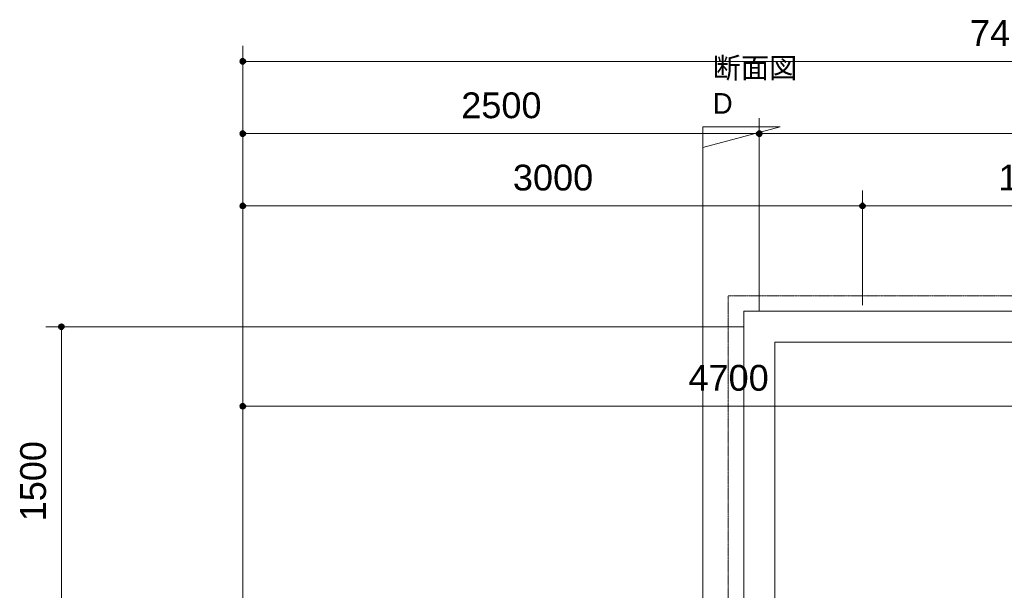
# Model space of a CAD drawing. Header units: millimetres. Extents: x -6159 to 97970, y -8550 to 14941.
# Tile 11 of 37: x 17197 to 21963, y 3697 to 6461. Entities that reach past the tile are written whole.
import ezdxf

# ---------------------------------------------------------------- set-up
doc = ezdxf.new("R2010")
doc.units = ezdxf.units.MM
doc.linetypes.add('1TS06', pattern=[31.5, 30, -0.75, 0, -0.75])
doc.linetypes.add('HA02', pattern=[2.25, 1.5, -0.75])
for name, color, linetype, lineweight in [('A-ANNO-DIMS', 211, 'Continuous', 9), ('A-ANNO-DIMS-50', 211, 'Continuous', 9), ('A-DETL-HDLN', 90, 'HA02', 18), ('A-WALL', 113, 'Continuous', 18), ('G-ANNO-SYMB', 111, 'Continuous', 9), ('S-GRID', 1, 'Continuous', 9)]:
    doc.layers.add(name, color=color, linetype=linetype, lineweight=lineweight)
doc.styles.add('Arial', font='arial.ttf', dxfattribs={"height": 125})
doc.styles.add('MS UI Gothic', font='MS UI Gothic.ttf', dxfattribs={"height": 100})
doc.dimstyles.new('点線_-_2_5_mm', dxfattribs={"dimscale": 304.8, "dimtxt": 127.532425, "dimasz": 0.328084, "dimexe": 0.246063, "dimexo": 0.246063, "dimgap": 0.123031, "dimtad": 1, "dimdec": 1, "dimrnd": 0.1, "dimdsep": 46, "dimtxsty": 'Arial', "dimblk1": 'DOTSMALL', "dimblk2": 'DOTSMALL', "dimsah": 1, "dimcen": 0.09, "dimazin": 0, "dimtfac": 1, "dimtdec": 4, "dimtix": 1, "dimtmove": 0, "dimatfit": 3, "dimfxl": 1, "dimtvp": 1, "dimtolj": 1, "dimtzin": 0, "dimarcsym": 2})

# ---------------------------------------------------------------- blocks, each defined once
blk = doc.blocks.new('断面図 - 断面記号 - 黒-91059-印刷用2FL')
at = {"layer": 'G-ANNO-SYMB'}
for p, q in [((-1.499, 0), (-3.499, 7.5)), ((-3.499, 7.5), (-3.499, 0)), ((0.001, 0), (-3.499, 0)), ((-3.499, 0), (-1.499, 0))]:
    blk.add_line(p, q, dxfattribs=at)
blk = doc.blocks.new('DIMBLOCK66-印刷用2FL')
at = {"layer": 'A-ANNO-DIMS-50', "lineweight": 35}
h = blk.add_hatch(color=256, dxfattribs=at)
edge = h.paths.add_edge_path()
edge.add_arc((17399, 4973.6), 12.5, 0, 360)
h = blk.add_hatch(color=256, dxfattribs=at)
edge = h.paths.add_edge_path()
edge.add_arc((17399, 3473.6), 12.5, 0, 360)
at = {"layer": 'A-ANNO-DIMS-50'}
for p, q in [((17399, 4973.6), (17324, 4973.6)), ((17399, 4973.6), (17399, 3473.6)), ((17399, 4973.6), (20701.8, 4973.6)), ((17399, 3473.6), (17341.7, 3473.6)), ((17399, 3473.6), (17474, 3473.6))]:
    blk.add_line(p, q, dxfattribs=at)
at = {"layer": 'A-ANNO-DIMS-50', "lineweight": 35}
for centre in [(17399, 4973.6), (17399, 3473.6)]:
    blk.add_circle(centre, 12.5, dxfattribs=at)
at = {"layer": 'A-ANNO-DIMS-50', "color": 0, "insert": (17199.2, 4031.3), "char_height": 125, "width": 461.471, "attachment_point": 1, "rotation": 90, "line_spacing_factor": 0.941778, "style": 'Arial'}
blk.add_mtext('1500', dxfattribs=at)
blk = doc.blocks.new('_DotSmall')
at = {"color": 0, "linetype": 'ByBlock', "const_width": 0.5}
blk.add_lwpolyline([(-0.0625, 0, 1), (0.0625, 0, 1)], format="xyb", close=True, dxfattribs=at)
blk = doc.blocks.new('DIMBLOCK89-印刷用2FL')
at = {"layer": 'A-ANNO-DIMS-50', "lineweight": 35}
h = blk.add_hatch(color=256, dxfattribs=at)
edge = h.paths.add_edge_path()
edge.add_arc((18276.8, 5909.1), 12.5, 0, 360)
h = blk.add_hatch(color=256, dxfattribs=at)
edge = h.paths.add_edge_path()
edge.add_arc((20776.8, 5909.1), 12.5, 0, 360)
at = {"layer": 'A-ANNO-DIMS-50'}
for p, q in [((18276.8, 5909.1), (18276.8, 5984.1)), ((20776.8, 5909.1), (20776.8, 5984.1)), ((18276.8, 5909.1), (20776.8, 5909.1)), ((18276.8, 5909.1), (18276.8, 5661.5)), ((20776.8, 5909.1), (20776.8, 5048.6))]:
    blk.add_line(p, q, dxfattribs=at)
at = {"layer": 'A-ANNO-DIMS-50', "lineweight": 35}
for centre in [(18276.8, 5909.1), (20776.8, 5909.1)]:
    blk.add_circle(centre, 12.5, dxfattribs=at)
at = {"layer": 'A-ANNO-DIMS-50', "color": 0, "insert": (19334.5, 6108.8), "char_height": 125, "width": 461.471, "attachment_point": 1, "line_spacing_factor": 0.941778, "style": 'Arial'}
blk.add_mtext('2500', dxfattribs=at)
blk = doc.blocks.new('DIMBLOCK90-印刷用2FL')
at = {"layer": 'A-ANNO-DIMS-50', "lineweight": 35}
h = blk.add_hatch(color=256, dxfattribs=at)
edge = h.paths.add_edge_path()
edge.add_arc((20776.8, 5909.1), 12.5, 0, 360)
h = blk.add_hatch(color=256, dxfattribs=at)
edge = h.paths.add_edge_path()
edge.add_arc((26076.8, 5909.1), 12.5, 0, 360)
at = {"layer": 'A-ANNO-DIMS-50'}
for p, q in [((20776.8, 5909.1), (20776.8, 5984.1)), ((26076.8, 5909.1), (26076.8, 5984.1)), ((20776.8, 5909.1), (26076.8, 5909.1)), ((20776.8, 5909.1), (20776.8, 5048.6)), ((26076.8, 5909.1), (26076.8, 5048.6))]:
    blk.add_line(p, q, dxfattribs=at)
at = {"layer": 'A-ANNO-DIMS-50', "lineweight": 35}
for centre in [(20776.8, 5909.1), (26076.8, 5909.1)]:
    blk.add_circle(centre, 12.5, dxfattribs=at)
at = {"layer": 'A-ANNO-DIMS-50', "color": 0, "insert": (23234.5, 6108.8), "char_height": 125, "width": 461.471, "attachment_point": 1, "line_spacing_factor": 0.941778, "style": 'Arial'}
blk.add_mtext('5300', dxfattribs=at)
blk = doc.blocks.new('DIMBLOCK96-印刷用2FL')
at = {"layer": 'A-ANNO-DIMS-50', "lineweight": 35}
h = blk.add_hatch(color=256, dxfattribs=at)
edge = h.paths.add_edge_path()
edge.add_arc((18276.8, 5559.1), 12.5, 0, 360)
h = blk.add_hatch(color=256, dxfattribs=at)
edge = h.paths.add_edge_path()
edge.add_arc((21276.8, 5559.1), 12.5, 0, 360)
at = {"layer": 'A-ANNO-DIMS-50'}
for p, q in [((18276.8, 5559.1), (18276.8, 5634.1)), ((21276.8, 5559.1), (21276.8, 5634.1)), ((18276.8, 5559.1), (21276.8, 5559.1)), ((18276.8, 5559.1), (18276.8, 5501.7)), ((21276.8, 5559.1), (21276.8, 5078.9))]:
    blk.add_line(p, q, dxfattribs=at)
at = {"layer": 'A-ANNO-DIMS-50', "lineweight": 35}
for centre in [(18276.8, 5559.1), (21276.8, 5559.1)]:
    blk.add_circle(centre, 12.5, dxfattribs=at)
at = {"layer": 'A-ANNO-DIMS-50', "color": 0, "insert": (19584.5, 5758.8), "char_height": 125, "width": 461.471, "attachment_point": 1, "line_spacing_factor": 0.941778, "style": 'Arial'}
blk.add_mtext('3000', dxfattribs=at)
blk = doc.blocks.new('DIMBLOCK97-印刷用2FL')
at = {"layer": 'A-ANNO-DIMS-50', "lineweight": 35}
h = blk.add_hatch(color=256, dxfattribs=at)
edge = h.paths.add_edge_path()
edge.add_arc((21276.8, 5559.1), 12.5, 0, 360)
h = blk.add_hatch(color=256, dxfattribs=at)
edge = h.paths.add_edge_path()
edge.add_arc((22976.8, 5559.1), 12.5, 0, 360)
at = {"layer": 'A-ANNO-DIMS-50'}
for p, q in [((21276.8, 5559.1), (21276.8, 5634.1)), ((22976.8, 5559.1), (22976.8, 5634.1)), ((21276.8, 5559.1), (22976.8, 5559.1)), ((21276.8, 5559.1), (21276.8, 5078.9)), ((22976.8, 5559.1), (22976.8, 5205))]:
    blk.add_line(p, q, dxfattribs=at)
at = {"layer": 'A-ANNO-DIMS-50', "lineweight": 35}
for centre in [(21276.8, 5559.1), (22976.8, 5559.1)]:
    blk.add_circle(centre, 12.5, dxfattribs=at)
at = {"layer": 'A-ANNO-DIMS-50', "color": 0, "insert": (21934.5, 5758.8), "char_height": 125, "width": 461.471, "attachment_point": 1, "line_spacing_factor": 0.941778, "style": 'Arial'}
blk.add_mtext('1700', dxfattribs=at)
blk = doc.blocks.new('DIMBLOCK155-印刷用2FL')
at = {"layer": 'A-ANNO-DIMS-50', "lineweight": 35}
h = blk.add_hatch(color=256, dxfattribs=at)
edge = h.paths.add_edge_path()
edge.add_arc((18276.8, 6259.1), 12.5, 0, 360)
h = blk.add_hatch(color=256, dxfattribs=at)
edge = h.paths.add_edge_path()
edge.add_arc((25701.8, 6259.1), 12.5, 0, 360)
at = {"layer": 'A-ANNO-DIMS-50'}
for p, q in [((18276.8, 6259.1), (18276.8, 6334.1)), ((25701.8, 6259.1), (25701.8, 6334.1)), ((18276.8, 6259.1), (25701.8, 6259.1)), ((18276.8, 6259.1), (18276.8, 5259.6)), ((25701.8, 6259.1), (25701.8, 3556.1))]:
    blk.add_line(p, q, dxfattribs=at)
at = {"layer": 'A-ANNO-DIMS-50', "lineweight": 35}
for centre in [(18276.8, 6259.1), (25701.8, 6259.1)]:
    blk.add_circle(centre, 12.5, dxfattribs=at)
at = {"layer": 'A-ANNO-DIMS-50', "color": 0, "insert": (21797, 6458.8), "char_height": 125, "width": 461.471, "attachment_point": 1, "line_spacing_factor": 0.941778, "style": 'Arial'}
blk.add_mtext('7425', dxfattribs=at)
blk = doc.blocks.new('DIMBLOCK157-印刷用2FL')
at = {"layer": 'A-ANNO-DIMS-50', "lineweight": 35}
h = blk.add_hatch(color=256, dxfattribs=at)
edge = h.paths.add_edge_path()
edge.add_arc((18276.8, 4588.9), 12.5, 0, 360)
h = blk.add_hatch(color=256, dxfattribs=at)
edge = h.paths.add_edge_path()
edge.add_arc((22976.8, 4588.9), 12.5, 0, 360)
at = {"layer": 'A-ANNO-DIMS-50'}
for p, q in [((18276.8, 4588.9), (18276.8, 4663.9)), ((22976.8, 4588.9), (22976.8, 4663.9)), ((18276.8, 4588.9), (22976.8, 4588.9)), ((18276.8, 4588.9), (18276.8, 4531.6)), ((22976.8, 4588.9), (22976.8, 4531.6))]:
    blk.add_line(p, q, dxfattribs=at)
at = {"layer": 'A-ANNO-DIMS-50', "lineweight": 35}
for centre in [(18276.8, 4588.9), (22976.8, 4588.9)]:
    blk.add_circle(centre, 12.5, dxfattribs=at)
at = {"layer": 'A-ANNO-DIMS-50', "color": 0, "insert": (20434.5, 4788.7), "char_height": 125, "width": 461.471, "attachment_point": 1, "line_spacing_factor": 0.941778, "style": 'Arial'}
blk.add_mtext('4700', dxfattribs=at)

msp = doc.modelspace()

# ---------------------------------------------------------------- linework, layer by layer
at = {"layer": 'A-DETL-HDLN'}
for p, q in [((20626.79, 5123.6), (26226.79, 5123.6)), ((20626.79, 3563.6), (20626.79, 5123.6))]:
    msp.add_line(p, q, dxfattribs=at)
at = {"layer": 'A-WALL'}
for p, q in [((20701.79, 5048.6), (26151.79, 5048.6)), ((20701.79, 3563.6), (20701.79, 5048.6)), ((26001.79, 4898.6), (20851.79, 4898.6)), ((20851.79, 4898.6), (20851.79, 3563.6))]:
    msp.add_line(p, q, dxfattribs=at)
at = {"layer": 'G-ANNO-SYMB'}
msp.add_line((20503.73, 5766.38), (20503.73, -8375.18), dxfattribs=at)
at = {"layer": 'S-GRID', "linetype": '1TS06'}
msp.add_line((18276.79, 5586.53), (18276.79, -7738.61), dxfattribs=at)

# ---------------------------------------------------------------- block references
at = {"layer": 'G-ANNO-SYMB', "xscale": 49.99999999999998, "yscale": 49.99999999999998, "zscale": 49.99999999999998, "rotation": 269.9999999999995}
msp.add_blockref('断面図 - 断面記号 - 黒-91059-印刷用2FL', (20503.73, 5766.38), dxfattribs=at)

# ---------------------------------------------------------------- texts
at = {"layer": 'G-ANNO-SYMB', "char_height": 100, "attachment_point": 1, "style": 'MS UI Gothic'}
for s, insert, width in [('断面図', (20551.7, 6277.45), 541.1391), ('\\fMS UI Gothic|b0|i0|c128|p50|;D', (20551.7, 6105.47), 116.2447)]:
    msp.add_mtext(s, dxfattribs=dict(at, insert=insert, width=width))

# ---------------------------------------------------------------- dimensions: what is measured, and where the dimension line sits
at = {"layer": 'A-ANNO-DIMS'}
for base, p1, p2, override, picture, middle in [((25701.79, 6259.07), (18276.79, 5184.63), (25701.79, 3481.1), {"dimpost": '<>', "dimfxl": 7617.916158}, 'DIMBLOCK155-印刷用2FL', (21989.29, 6360.39)), ((20776.79, 5909.07), (18276.79, 5586.53), (20776.79, 4973.6), {"dimpost": '<>', "dimfxl": 2574.039767}, 'DIMBLOCK89-印刷用2FL', (19526.79, 6010.39)), ((26076.79, 5909.07), (20776.79, 4973.6), (26076.79, 4973.6), {"dimpost": '<>', "dimfxl": 5300}, 'DIMBLOCK90-印刷用2FL', (23426.79, 6010.43)), ((21276.79, 5559.07), (18276.79, 5576.74), (21276.79, 5003.87), {"dimpost": '<>', "dimfxl": 3054.208097}, 'DIMBLOCK96-印刷用2FL', (19776.79, 5660.43)), ((22976.79, 5559.07), (21276.79, 5003.87), (22976.79, 5129.97), {"dimpost": '<>', "dimfxl": 1704.670839}, 'DIMBLOCK97-印刷用2FL', (22126.79, 5660.39)), ((22976.79, 4588.89), (18276.79, 4606.57), (22976.79, 4606.57), {"dimpost": '<>', "dimfxl": 4700}, 'DIMBLOCK157-印刷用2FL', (20626.79, 4690.21))]:
    dim = msp.add_linear_dim(base=base, p1=p1, p2=p2, dimstyle='点線_-_2_5_mm', override=override, dxfattribs=at)
    dim.commit()
    dim.dimension.update_dxf_attribs({"geometry": picture, "text_midpoint": middle})
dim = msp.add_linear_dim(base=(17399.02, 3473.6), p1=(20776.79, 4973.6), p2=(17416.7, 3473.6), angle=90, dimstyle='点線_-_2_5_mm', override={"dimpost": '<>', "dimfxl": 3679.70656}, dxfattribs=at)
dim.commit()
dim.dimension.update_dxf_attribs({"geometry": 'DIMBLOCK66-印刷用2FL', "text_midpoint": (17297.7, 4223.6)})

doc.saveas('drawing.dxf')
